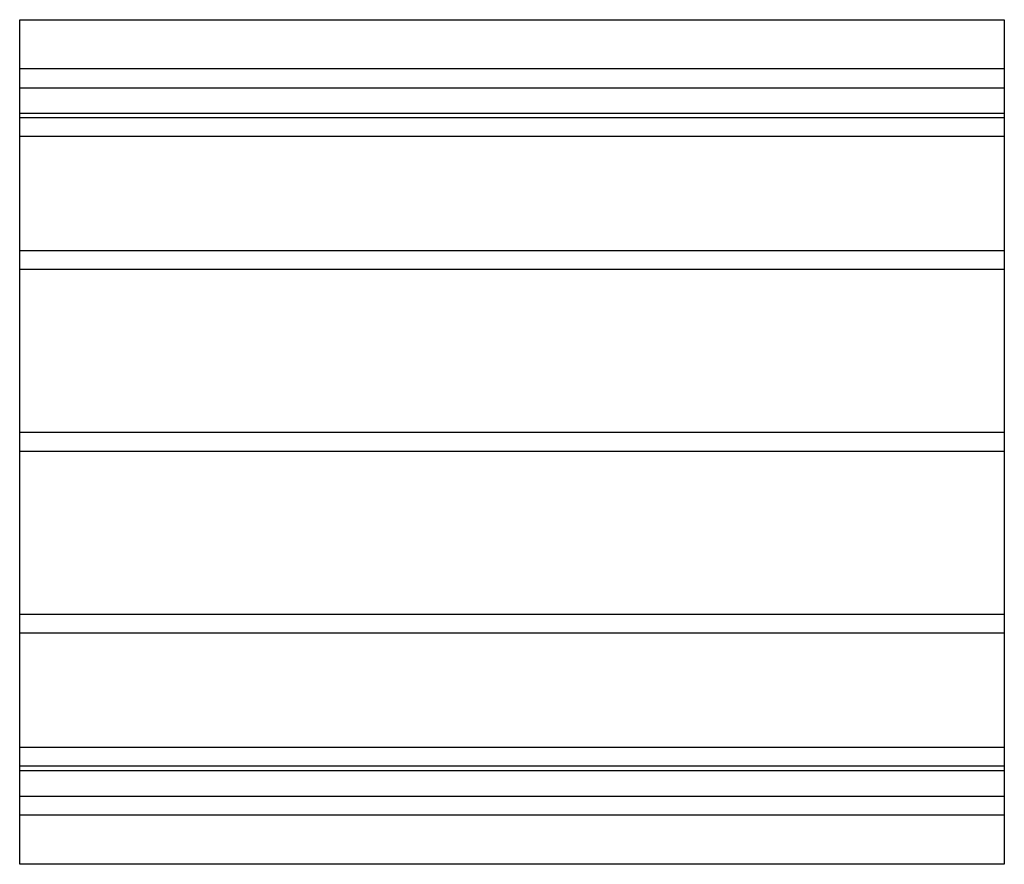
# Model space of a CAD drawing. Header units: millimetres. Extents: x -420 to 420, y -360 to 360.
import ezdxf

# ---------------------------------------------------------------- set-up
doc = ezdxf.new("R2010")
doc.units = ezdxf.units.MM
doc.layers.add('HIDDEN', color=7, linetype='Continuous')
doc.layers.add('THICK', color=7, linetype='Continuous')

msp = doc.modelspace()

# ---------------------------------------------------------------- linework, layer by layer
at = {"layer": 'HIDDEN'}
for p, q in [((420, 318), (-420, 318)), ((-420, 302), (420, 302)), ((420, 280), (-420, 280)), ((420, 276.47), (-420, 276.47)), ((420, 276.47), (-420, 276.47)), ((420, 260.47), (-420, 260.47)), ((420, 260.47), (-420, 260.47)), ((420, 163), (-420, 163)), ((420, 163), (-420, 163)), ((420, 147), (-420, 147)), ((420, 147), (-420, 147)), ((420, 8), (-420, 8)), ((420, 8), (-420, 8)), ((420, -8), (-420, -8)), ((420, -8), (-420, -8)), ((420, -147), (-420, -147)), ((420, -147), (-420, -147)), ((420, -163), (-420, -163)), ((420, -163), (-420, -163)), ((420, -260.47), (-420, -260.47)), ((420, -260.47), (-420, -260.47)), ((420, -276.47), (-420, -276.47)), ((420, -276.47), (-420, -276.47)), ((-420, -280), (420, -280)), ((-420, -302), (420, -302)), ((420, -318), (-420, -318))]:
    msp.add_line(p, q, dxfattribs=at)
at = {"layer": 'THICK'}
for p, q in [((-420, -360), (-420, 360)), ((-420, 360), (420, 360)), ((420, 360), (420, -360)), ((420, -360), (-420, -360))]:
    msp.add_line(p, q, dxfattribs=at)

doc.saveas('drawing.dxf')
